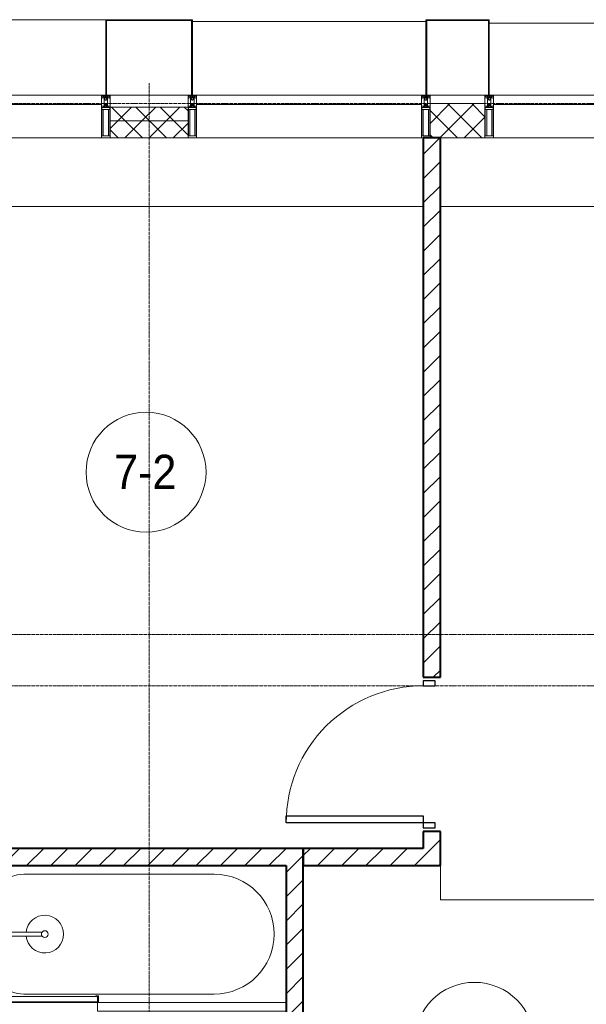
# Model space of a CAD drawing. Header units: millimetres. Extents: x 5617 to 101473, y 7718 to 212653.
# Tile 59 of 66: x 53076 to 56381, y 27840 to 33590. Entities that reach past the tile are written whole.
import ezdxf

# ---------------------------------------------------------------- set-up
doc = ezdxf.new("R2010")
doc.units = ezdxf.units.MM
doc.linetypes.add('ADSK_Линия сетки', pattern=[25, 20, -2.5, 0, -2.5])
doc.linetypes.add('Линия сетки', pattern=[25, 20, -2.5, 0, -2.5])
for name, color, linetype, lineweight in [('Двери', 7, 'Continuous', 18), ('Импосты витража', 7, 'Continuous', 18), ('Колонны', 7, 'Continuous', 18), ('Марки помещений', 7, 'Continuous', 20), ('Мебель', 7, 'Continuous', 18), ('Оси', 7, 'Continuous', 9), ('Панели витража', 7, 'Continuous', 18), ('Перекрытия', 7, 'Continuous', 18), ('Сантехнические приборы', 7, 'Continuous', 18), ('Стены', 7, 'Continuous', 18), ('Стены разрез', 7, 'Continuous', 40), ('Стены штриховка', 7, 'Continuous', 40), ('Элементы узлов', 7, 'Continuous', 18)]:
    doc.layers.add(name, color=color, linetype=linetype, lineweight=lineweight)
doc.styles.add('Arial_3', font='arial.ttf', dxfattribs={"width": 0.9, "height": 200})
pattern_1 = [(45, (0, 0), (-70.71068, 70.71068), [])]
pattern_2 = [(45, (0, 0), (-70.71068, 70.71068), []), (135, (0, 0), (-70.71068, -70.71068), [])]

# ---------------------------------------------------------------- blocks, each defined once
blk = doc.blocks.new('MR_Ванна - Санузел с ванной_1800x800-2638737-МКСС_К4_L19_64_800_')
at = {"layer": 'Сантехнические приборы', "color": 253, "true_color": 0xaaaaaa}
for p, q in [((630, 750), (-480, 750)), ((210, 800.1), (195, 800.1)), ((195, 800.1), (195, 760)), ((195, 760), (210, 760)), ((200, 765), (200, 795.1)), ((200, 795.1), (210, 795.1)), ((200, 795.1), (200, 765)), ((895, 795.1), (200, 795.1)), ((210, 765), (200, 765)), ((200, 765), (895, 765)), ((210, 795.1), (210, 800.1)), ((210, 800), (885, 800)), ((210, 760), (210, 765)), ((895, 765), (835, 765)), ((835, 765), (835, 760)), ((835, 760), (900, 760)), ((900, 800), (885, 800)), ((885, 800), (885, 795.1)), ((885, 795.1), (895, 795.1)), ((895, 795.1), (895, 765)), ((895, 765), (895, 795.1)), ((900, 760), (900, 800)), ((900, 760), (900, 509.8)), ((826.3, 529.1), (858, 529.1)), ((826.3, 505.7), (826.3, 529.1)), ((830, 529.1), (830, 550)), ((858, 529.1), (858, 411.3)), ((826.3, 411.3), (826.3, 478.7)), ((858, 493.3), (866, 493.3)), ((858, 466.4), (858, 493.3)), ((866, 466.4), (858, 466.4)), ((866, 496), (880, 496)), ((866, 464), (866, 496)), ((866, 493.3), (866, 466.4)), ((880, 464), (866, 464)), ((880, 509.8), (900, 509.8)), ((880, 450), (880, 509.8)), ((880, 496), (880, 464)), ((900, 509.8), (900, 450)), ((524.9, 411.3), (880, 411.3)), ((900, 450), (880, 450)), ((880, 411.3), (880, 388.7)), ((900, 450), (900, 360)), ((880, 388.7), (524.9, 388.7)), ((770.9, 301.9), (770.9, 348.9)), ((770.9, 348.9), (780, 348.9)), ((780, 301.9), (780, 348.9)), ((780, 348.9), (807.5, 348.9)), ((780, 348.9), (780, 301.9)), ((807.5, 348.9), (807.5, 301.9)), ((807.5, 303.8), (807.5, 346.6)), ((807.5, 346.6), (826.3, 346.6)), ((826.3, 316.7), (826.3, 388.7)), ((858, 388.7), (858, 316.7)), ((866, 314), (866, 346)), ((866, 346), (880, 346)), ((880, 300.2), (880, 360)), ((880, 360), (900, 360)), ((880, 346), (880, 314)), ((900, 360), (900, 300.2)), ((780, 301.9), (770.9, 301.9)), ((807.5, 301.9), (780, 301.9)), ((858, 303.8), (807.5, 303.8)), ((830, 250), (830, 303.8)), ((858, 316.7), (858, 343.6)), ((858, 343.6), (866, 343.6)), ((858, 316.7), (858, 303.8)), ((866, 316.7), (858, 316.7)), ((866, 343.6), (866, 316.7)), ((880, 314), (866, 314)), ((900, 300.2), (880, 300.2)), ((900, 300.2), (900, 0)), ((-480, 50), (630, 50))]:
    blk.add_line(p, q, dxfattribs=at)
for centre, radius, start, end in [((-480, 400), 350, 90, 270), ((630, 550), 200, 360, 90), ((508.5, 400), 110, 5.91598, 354.08402), ((832.8, 492.2), 15, 90, 270), ((832.8, 492.2), 15, 244.04828, 115.95172), ((832.8, 492.2), 15, 270, 90), ((508.5, 400), 20, 90, 270), ((508.5, 400), 20, 270, 90), ((508.5, 400), 20, 325.4667, 34.5333), ((843.9, 400), 15.5, 47.00933, 132.99067), ((843.9, 400), 15.5, 227.00933, 312.99067), ((630, 250), 200, 270, 360)]:
    blk.add_arc(centre, radius, start, end, dxfattribs=at)
blk = doc.blocks.new('MR_Зона обслуживания - MR_Зона обслуживания-V15-МКСС_К4_L19_64_800_')
at = {"layer": 'Мебель', "lineweight": 9}
for p, q in [((550, 50), (-550, 50)), ((-550, 0), (545.1, 0)), ((550, 0.1), (550, 50))]:
    blk.add_line(p, q, dxfattribs=at)
blk = doc.blocks.new('A_DOR_Door - Вн_3_Одинарная_900x2100-3250834-МКСС_К4_L19_64_800_')
at = {"layer": 'Двери', "color": 253, "lineweight": 30, "true_color": 0xaaaaaa}
for p, q in [((-400, 50), (-400, 850)), ((-400, 850), (-360, 850)), ((-400, 50), (-400, 850)), ((-360, 850), (-360, 50)), ((-430, 50), (-430, -20)), ((-400, 50), (-430, 50)), ((-360, 50), (-400, 50)), ((-400, -20), (-400, 50)), ((430, 50), (400, 50)), ((400, 50), (400, -20)), ((430, -20), (430, 50)), ((-430, -20), (-400, -20)), ((400, -20), (430, -20))]:
    blk.add_line(p, q, dxfattribs=at)
at = {"layer": 'Двери', "color": 254, "lineweight": 9, "true_color": 0xd4d4d4}
blk.add_arc((-400, 50), 800, 360, 90, dxfattribs=at)
blk = doc.blocks.new('135_SLK_K4_AR_rvt-1-МКСС_К4_L19_64_800_')
at = {"layer": 'Стены разрез', "lineweight": 9, "true_color": 0xaaaaaa}
h = blk.add_hatch(dxfattribs=at)
h.set_pattern_fill('FP_3', color=253, style=0, pattern_type=2)
h.set_pattern_definition(pattern_1)
h.paths.add_polyline_path([(131250, 28650), (131250, 28850), (131150, 28850), (131150, 28650)])
h.paths.add_polyline_path([(131150, 29750), (131250, 29750), (131250, 32900), (131150, 32900), (131150, 31326.8)])
h = blk.add_hatch(dxfattribs=at)
h.set_pattern_fill('FP_3', color=253, style=0, pattern_type=2)
h.set_pattern_definition(pattern_1)
h.paths.add_polyline_path([(130350, 28650), (130350, 28750), (128500, 28750), (128500, 28650), (129693.5, 28650)])
h = blk.add_hatch(dxfattribs=at)
h.set_pattern_fill('FP_3', color=253, style=0, pattern_type=2)
h.set_pattern_definition(pattern_1)
h.paths.add_polyline_path([(130350, 26350), (130450, 26350), (130450, 26950), (130350, 26950), (130350, 26543)])
h.paths.add_polyline_path([(130450, 27750), (130450, 28750), (130350, 28750), (130350, 27750)])
h = blk.add_hatch(dxfattribs=at)
h.set_pattern_fill('FP_3', color=253, style=0, pattern_type=2)
h.set_pattern_definition(pattern_1)
h.paths.add_polyline_path([(130450, 28650), (131150, 28650), (131150, 28750), (130450, 28750)])
at = {"layer": 'Перекрытия', "color": 253, "true_color": 0xaaaaaa}
for p, q in [((131150, 32500), (128000, 32500)), ((136150, 32500), (131250, 32500))]:
    blk.add_line(p, q, dxfattribs=at)
at = {"layer": 'Стены', "color": 253, "true_color": 0xaaaaaa}
for p, q in [((131250.8, 28700), (131250, 28700)), ((131250.8, 28700), (131250.8, 28450.4)), ((131250, 28450.4), (131250, 28650)), ((131250, 28450.4), (131250, 28449.6)), ((132400, 28449.6), (131250, 28449.6)), ((131250.8, 28450.4), (132400, 28450.4))]:
    blk.add_line(p, q, dxfattribs=at)
at = {"layer": 'Стены разрез', "color": 253, "true_color": 0xaaaaaa}
for p, q in [((131250, 32900), (131150, 32900)), ((131150, 32900), (131150, 29750)), ((131250, 29750), (131250, 32900)), ((131150, 29750), (131250, 29750)), ((131250, 28850), (131150, 28850)), ((131150, 28850), (131150, 28750)), ((131250, 28650), (131250, 28850)), ((130350, 28750), (128500, 28750)), ((130450, 28750), (130350, 28750)), ((130450, 27750), (130450, 28750)), ((131150, 28750), (130450, 28750)), ((130450, 28750), (130450, 28650)), ((128500, 28650), (130350, 28650)), ((130350, 28650), (130350, 27750)), ((130450, 28650), (131150, 28650)), ((131150, 28650), (131250, 28650))]:
    blk.add_line(p, q, dxfattribs=at)
at = {"layer": 'Двери', "color": 253, "lineweight": 18, "true_color": 0xaaaaaa, "rotation": 90}
blk.add_blockref('A_DOR_Door - Вн_3_Одинарная_900x2100-3250834-МКСС_К4_L19_64_800_', (131200, 29300), dxfattribs=at)
at = {"layer": 'Мебель', "color": 253, "lineweight": 18, "true_color": 0xaaaaaa, "rotation": 180}
blk.add_blockref('MR_Зона обслуживания - MR_Зона обслуживания-V15-МКСС_К4_L19_64_800_', (129800, 27850), dxfattribs=at)
at = {"layer": 'Сантехнические приборы', "color": 253, "lineweight": 18, "true_color": 0xaaaaaa, "rotation": 180}
blk.add_blockref('MR_Ванна - Санузел с ванной_1800x800-2638737-МКСС_К4_L19_64_800_', (129450, 28650), dxfattribs=at)
blk = doc.blocks.new('System Panel - A_PAN_Glass-7513417-МКСС_К4_L19_64_800_')
at = {"layer": 'Панели витража', "color": 253, "lineweight": 5, "true_color": 0xaaaaaa}
for p, q in [((656.25, 0), (-656.25, 0)), ((-656.25, 0), (-656.25, -55)), ((656.25, -55), (656.25, 0)), ((-656.25, -55), (656.25, -55))]:
    blk.add_line(p, q, dxfattribs=at)
blk = doc.blocks.new('Rectangular Mullion - R_StandardFrame_50Wx250H-V62-МКСС_К4_L19_64_800_')
at = {"layer": 'Импосты витража', "color": 253, "lineweight": 5, "true_color": 0xaaaaaa}
blk.add_line((132872.5, 32900), (131560, 32900), dxfattribs=at)
blk = doc.blocks.new('Rectangular Mullion - 50Wx250H-2623690-МКСС_К4_L19_64_800_')
at = {"layer": 'Элементы узлов', "color": 253, "lineweight": 5, "true_color": 0xaaaaaa}
for p, q in [((-25, 65.2), (-25, 250)), ((-25, 250), (0, 250)), ((-23, 237.3), (0, 237.3)), ((-23, 237.3), (-23, 73.6)), ((-14.9, 84), (-14.9, 237.3)), ((25, 250), (0, 250)), ((23, 237.3), (0, 237.3)), ((14.9, 84), (14.9, 237.3)), ((23, 237.3), (23, 73.6)), ((25, 65.2), (25, 250)), ((-14, 65.2), (-25, 65.2)), ((0, 84), (-23, 84)), ((-0.5, 73.6), (-23, 73.6)), ((-14, 71.3), (-14, 65.2)), ((-10, 71.3), (-14, 71.3)), ((-10, 53), (-10, 71.3)), ((-7, 65.2), (-5.9, 67.3)), ((-7, 65.2), (-7, 54.7)), ((-4.1, 67.3), (-5.9, 67.3)), ((-4.1, 67.3), (-2.9, 65.1)), ((-2.9, 65.1), (-2.9, 54.6)), ((0, 84), (23, 84)), ((0.5, 73.6), (23, 73.6)), ((4.1, 67.3), (2.9, 65.1)), ((2.9, 65.1), (2.9, 54.6)), ((4.1, 67.3), (5.9, 67.3)), ((7, 65.2), (5.9, 67.3)), ((7, 65.2), (7, 54.7)), ((10, 71.3), (14, 71.3)), ((10, 53), (10, 71.3)), ((14, 71.3), (14, 65.2)), ((14, 65.2), (25, 65.2)), ((-23.8, 14.6), (-25, 14.2)), ((-25, 0), (-25, 14.2)), ((-22.3, 17), (-23.8, 17)), ((-23.8, 17), (-23.8, 14.6)), ((-22.5, 10.6), (-23.8, 14.6)), ((-22.5, 10.6), (-23.7, 9.9)), ((-23.7, 1.3), (-23.7, 9.9)), ((-23.7, 1.3), (-11.8, 1.3)), ((-23.2, 10.2), (-22.5, 8)), ((-22.5, 8), (-22.5, 4.5)), ((-21.3, 4.5), (-22.5, 4.5)), ((-22.3, 17), (-22.3, 16)), ((-22.3, 16), (-21.3, 16)), ((-19, 17.6), (-21.3, 16)), ((-21.3, 4.5), (-21.3, 6.5)), ((-21.3, 6.5), (-14.2, 6.5)), ((-18.4, 16.6), (-19, 17.6)), ((-7.4, 16.6), (-18.4, 16.6)), ((-14.2, 6.5), (-14.2, 4.5)), ((-13.2, 4.5), (-14.2, 4.5)), ((-13.2, 4.5), (-12.2, 7.2)), ((-12.7, 7.6), (-11.3, 11.4)), ((-12.7, 7.6), (-11.8, 6.9)), ((-12.2, 9), (-12.2, 14.8)), ((-12.2, 14.8), (0, 14.8)), ((-11.8, 1.3), (-11.8, 6.9)), ((-10.5, 11.2), (-11.3, 11.4)), ((-10.5, 1.5), (-10.5, 11.2)), ((-4.8, 1.5), (-10.5, 1.5)), ((-8.7, 53), (-10, 53)), ((-10, 53), (-10, 17)), ((-10, 17), (-7.5, 17)), ((-8.7, 53), (-7, 54.7)), ((-8.5, 23), (-1.5, 30)), ((-8.5, 18.5), (-8.5, 23)), ((-7.5, 18.5), (-8.5, 18.5)), ((-7.5, 17), (-7.5, 18.5)), ((-7.4, 18), (-7.4, 16.6)), ((-2.6, 18), (-7.4, 18)), ((0, 8), (-4.8, 8)), ((-4.8, 1.5), (-4.8, 8)), ((-1.3, 53), (-2.9, 54.6)), ((-2.6, 18), (-2.6, 16.8)), ((-2.6, 16.8), (0, 16.8)), ((-1.5, 30), (0, 30)), ((0, 53), (-1.3, 53)), ((0, 53), (1.3, 53)), ((1.5, 30), (0, 30)), ((2.6, 16.8), (0, 16.8)), ((0, 14.8), (0, 16.8)), ((0, 14.8), (0, 16.8)), ((12.2, 14.8), (0, 14.8)), ((0, 0), (0, 8)), ((0, 8), (4.8, 8)), ((0, 0), (0, 8)), ((1.3, 53), (2.9, 54.6)), ((8.5, 23), (1.5, 30)), ((2.6, 18), (2.6, 16.8)), ((2.6, 18), (7.4, 18)), ((4.8, 1.5), (4.8, 8)), ((4.8, 1.5), (10.5, 1.5)), ((8.7, 53), (7, 54.7)), ((7.4, 18), (7.4, 16.6)), ((7.4, 16.6), (18.4, 16.6)), ((7.5, 18.5), (8.5, 18.5)), ((7.5, 17), (7.5, 18.5)), ((10, 17), (7.5, 17)), ((8.5, 18.5), (8.5, 23)), ((8.7, 53), (10, 53)), ((10, 53), (10, 17)), ((10.5, 11.2), (11.3, 11.4)), ((10.5, 1.5), (10.5, 11.2)), ((12.7, 7.6), (11.3, 11.4)), ((12.7, 7.6), (11.8, 6.9)), ((11.8, 1.3), (11.8, 6.9)), ((23.7, 1.3), (11.8, 1.3)), ((12.2, 9), (12.2, 14.8)), ((13.2, 4.5), (12.2, 7.2)), ((13.2, 4.5), (14.2, 4.5)), ((21.3, 6.5), (14.2, 6.5)), ((14.2, 6.5), (14.2, 4.5)), ((18.4, 16.6), (19, 17.6)), ((19, 17.6), (21.3, 16)), ((22.3, 16), (21.3, 16)), ((21.3, 4.5), (21.3, 6.5)), ((21.3, 4.5), (22.5, 4.5)), ((22.3, 17), (22.3, 16)), ((22.3, 17), (23.8, 17)), ((22.5, 10.6), (23.8, 14.6)), ((22.5, 10.6), (23.7, 9.9)), ((23.2, 10.2), (22.5, 8)), ((22.5, 8), (22.5, 4.5)), ((23.7, 1.3), (23.7, 9.9)), ((23.8, 17), (23.8, 14.6)), ((23.8, 14.6), (25, 14.2)), ((25, 0), (25, 14.2)), ((-25, 0), (0, 0)), ((25, 0), (0, 0))]:
    blk.add_line(p, q, dxfattribs=at)
for centre, start, end in [((-0.5, 73.1), 360, 90), ((0.5, 73.1), 90, 180)]:
    blk.add_arc(centre, 0.5, start, end, dxfattribs=at)
blk = doc.blocks.new('Rectangular Mullion - R_StandardFrame_50Wx250H-V61-МКСС_К4_L19_64_800_')
at = {"layer": 'Импосты витража', "color": 253, "lineweight": 5, "true_color": 0xaaaaaa}
for p, q in [((-25, 0), (-25, 250)), ((-25, 250), (25, 250)), ((25, 250), (25, 0)), ((0, 0), (-25, 0)), ((25, 0), (5, 0))]:
    blk.add_line(p, q, dxfattribs=at)
blk = doc.blocks.new('Rectangular Mullion - R_StandardFrame_50Wx250H-7511672-МКСС_К4_L19_64_800_')
at = {"layer": 'Импосты витража', "color": 253, "lineweight": 5, "true_color": 0xaaaaaa}
for p, q in [((-25, 0), (-25, 250)), ((-25, 250), (25, 250)), ((25, 250), (25, 0)), ((-5, 0), (-25, 0)), ((25, 0), (0, 0))]:
    blk.add_line(p, q, dxfattribs=at)
blk = doc.blocks.new('Rectangular Mullion - R_StandardFrame_50Wx250H-V63-МКСС_К4_L19_64_800_')
at = {"layer": 'Импосты витража', "color": 253, "lineweight": 5, "true_color": 0xaaaaaa}
blk.add_line((129272.5, 32900), (128000, 32900), dxfattribs=at)
blk = doc.blocks.new('A_SLK_PAN_Type1 - Прямой тип панели-6538324-МКСС_К4_L19_64_800_')
at = {"layer": 'Колонны', "lineweight": 5}
for p, q in [((-247.5, 0), (-252.5, 0)), ((-252.5, 0), (-252.5, -440)), ((-247.5, -435), (-247.5, 0)), ((227.5, 0), (-227.5, 0)), ((247.5, 0), (247.5, -435)), ((252.5, 0), (247.5, 0)), ((252.5, -440), (252.5, 0)), ((-252.5, -440), (252.5, -440)), ((247.5, -435), (-247.5, -435))]:
    blk.add_line(p, q, dxfattribs=at)
blk = doc.blocks.new('A_SLK_PAN_Type1 - Прямой тип панели-6538325-МКСС_К4_L19_64_800_')
at = {"layer": 'Колонны', "lineweight": 5}
for p, q in [((-180, 0), (-185, 0)), ((-185, 0), (-185, -440)), ((-180, -435), (-180, 0)), ((160, 0), (-160, 0)), ((180, 0), (180, -435)), ((185, 0), (180, 0)), ((185, -440), (185, 0)), ((-185, -440), (185, -440)), ((180, -435), (-180, -435))]:
    blk.add_line(p, q, dxfattribs=at)
blk = doc.blocks.new('A_OGR_PAN_Отлив - A_OGR_PAN_Отлив-6265499-МКСС_К4_L19_64_800_')
at = {"layer": 'Колонны', "color": 253, "lineweight": 5, "true_color": 0xaaaaaa}
blk.add_line((681.25, 420), (-681.25, 420), dxfattribs=at)
blk = doc.blocks.new('A_OGR_PAN_Отлив - A_OGR_PAN_Отлив-6266126-МКСС_К4_L19_64_800_')
at = {"layer": 'Колонны', "color": 253, "lineweight": 5, "true_color": 0xaaaaaa}
blk.add_line((681.25, 430), (-681.25, 430), dxfattribs=at)
blk = doc.blocks.new('A_OGR_PAN_Отлив - A_OGR_PAN_Отлив-6265599-МКСС_К4_L19_64_800_')
at = {"layer": 'Колонны', "color": 253, "lineweight": 5, "true_color": 0xaaaaaa}
blk.add_line((681.25, 440), (-681.25, 440), dxfattribs=at)
blk = doc.blocks.new('135_SLK_K4_AR_FCD_rvt-1-МКСС_К4_L19_64_800_')
at = {"layer": 'Стены разрез', "lineweight": 5, "true_color": 0xaaaaaa}
h = blk.add_hatch(dxfattribs=at)
h.set_pattern_fill('FP_4', color=253, style=0, pattern_type=2)
h.set_pattern_definition(pattern_2)
h.paths.add_polyline_path([(129777.5, 33000), (129777.5, 33080), (129322.5, 33080), (129322.5, 33000)])
h = blk.add_hatch(dxfattribs=at)
h.set_pattern_fill('FP_4', color=253, style=0, pattern_type=2)
h.set_pattern_definition(pattern_2)
h.paths.add_polyline_path([(131510, 32900), (131510, 33100), (131190, 33100), (131190, 32900)])
h = blk.add_hatch(dxfattribs=at)
h.set_pattern_fill('FP_4', color=253, style=0, pattern_type=2)
h.set_pattern_definition(pattern_2)
h.paths.add_polyline_path([(129777.5, 32900), (129777.5, 33000), (129322.5, 33000), (129322.5, 32900)])
at = {"layer": 'Стены разрез', "color": 253, "lineweight": 9, "true_color": 0xaaaaaa}
for p, q in [((129777.5, 33080), (129322.5, 33080)), ((129322.5, 33080), (129322.5, 32900)), ((129777.5, 32900), (129777.5, 33080)), ((131510, 33100), (131190, 33100)), ((131190, 33100), (131190, 32900)), ((131510, 32900), (131510, 33100)), ((129322.5, 32900), (129777.5, 32900)), ((131190, 32900), (131510, 32900))]:
    blk.add_line(p, q, dxfattribs=at)
at = {"layer": 'Стены штриховка', "color": 253, "lineweight": 9, "true_color": 0xaaaaaa}
blk.add_line((129777.5, 33000), (129322.5, 33000), dxfattribs=at)
at = {"layer": 'Импосты витража', "color": 253, "lineweight": 5, "true_color": 0xaaaaaa, "extrusion": (0, 0, -1), "rotation": 180}
for name, p in [('Rectangular Mullion - 50Wx250H-2623690-МКСС_К4_L19_64_800_', (-129297.5, 33150)), ('Rectangular Mullion - R_StandardFrame_50Wx250H-V61-МКСС_К4_L19_64_800_', (-129297.5, 33150)), ('Rectangular Mullion - 50Wx250H-2623690-МКСС_К4_L19_64_800_', (-129802.5, 33150)), ('Rectangular Mullion - R_StandardFrame_50Wx250H-7511672-МКСС_К4_L19_64_800_', (-129802.5, 33150)), ('Rectangular Mullion - 50Wx250H-2623690-МКСС_К4_L19_64_800_', (-131165, 33150)), ('Rectangular Mullion - R_StandardFrame_50Wx250H-V61-МКСС_К4_L19_64_800_', (-131165, 33150)), ('Rectangular Mullion - 50Wx250H-2623690-МКСС_К4_L19_64_800_', (-131535, 33150)), ('Rectangular Mullion - R_StandardFrame_50Wx250H-7511672-МКСС_К4_L19_64_800_', (-131535, 33150))]:
    blk.add_blockref(name, p, dxfattribs=at)
at = {"layer": 'Импосты витража', "color": 253, "lineweight": 5, "true_color": 0xaaaaaa}
for name, p in [('Rectangular Mullion - R_StandardFrame_50Wx250H-V63-МКСС_К4_L19_64_800_', (0, 0)), ('Rectangular Mullion - R_StandardFrame_50Wx250H-V62-МКСС_К4_L19_64_800_', (-1732.5, 0)), ('Rectangular Mullion - R_StandardFrame_50Wx250H-V62-МКСС_К4_L19_64_800_', (0, 0))]:
    blk.add_blockref(name, p, dxfattribs=at)
at = {"layer": 'Колонны', "color": 253, "lineweight": 5, "true_color": 0xaaaaaa}
for name, p in [('A_OGR_PAN_Отлив - A_OGR_PAN_Отлив-6265599-МКСС_К4_L19_64_800_', (128616.3, 33150)), ('A_OGR_PAN_Отлив - A_OGR_PAN_Отлив-6266126-МКСС_К4_L19_64_800_', (130483.8, 33150)), ('A_OGR_PAN_Отлив - A_OGR_PAN_Отлив-6265499-МКСС_К4_L19_64_800_', (132216.3, 33150))]:
    blk.add_blockref(name, p, dxfattribs=at)
at = {"layer": 'Колонны', "color": 253, "lineweight": 5, "true_color": 0xaaaaaa, "rotation": 180}
for name, p in [('A_SLK_PAN_Type1 - Прямой тип панели-6538324-МКСС_К4_L19_64_800_', (129550, 33150)), ('A_SLK_PAN_Type1 - Прямой тип панели-6538325-МКСС_К4_L19_64_800_', (131350, 33150))]:
    blk.add_blockref(name, p, dxfattribs=at)
at = {"layer": 'Панели витража', "color": 253, "lineweight": 5, "true_color": 0xaaaaaa}
for p in [(128616.3, 33150), (130483.8, 33150), (132216.3, 33150)]:
    blk.add_blockref('System Panel - A_PAN_Glass-7513417-МКСС_К4_L19_64_800_', p, dxfattribs=at)
blk = doc.blocks.new('050_Марка_Помещение - Номер-620969-МКСС_К4_L19_64_800_')
at = {"layer": 'Марки помещений'}
blk.add_circle((0, 0), 3.5, dxfattribs=at)

msp = doc.modelspace()

# ---------------------------------------------------------------- linework, layer by layer
at = {"layer": 'Оси', "linetype": 'Линия сетки'}
msp.add_line((53830.3, 12025.7), (53830.3, 33220), dxfattribs=at)
at = {"layer": 'Оси', "linetype": 'ADSK_Линия сетки'}
for p, q in [((61271.8, 33100), (24565.1, 33100)), ((61271.8, 30000), (25835.1, 30000)), ((61271.8, 29700), (24565.1, 29700))]:
    msp.add_line(p, q, dxfattribs=at)

# ---------------------------------------------------------------- block references
at = {"lineweight": 5}
for name in ['135_SLK_K4_AR_FCD_rvt-1-МКСС_К4_L19_64_800_', '135_SLK_K4_AR_rvt-1-МКСС_К4_L19_64_800_']:
    msp.add_blockref(name, (-75719.7, 0), dxfattribs=at)
at = {"layer": 'Марки помещений', "xscale": 99.99999999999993, "yscale": 99.99999999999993, "zscale": 99.99999999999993}
for p in [(53812.6, 30947.6), (55729, 27618.3)]:
    msp.add_blockref('050_Марка_Помещение - Номер-620969-МКСС_К4_L19_64_800_', p, dxfattribs=at)

# ---------------------------------------------------------------- texts
at = {"layer": 'Марки помещений', "lineweight": 9, "insert": (53626.1, 31049.3), "char_height": 200, "width": 447.342, "attachment_point": 1, "style": 'Arial_3'}
msp.add_mtext('7-2', dxfattribs=at)

doc.saveas('drawing.dxf')
